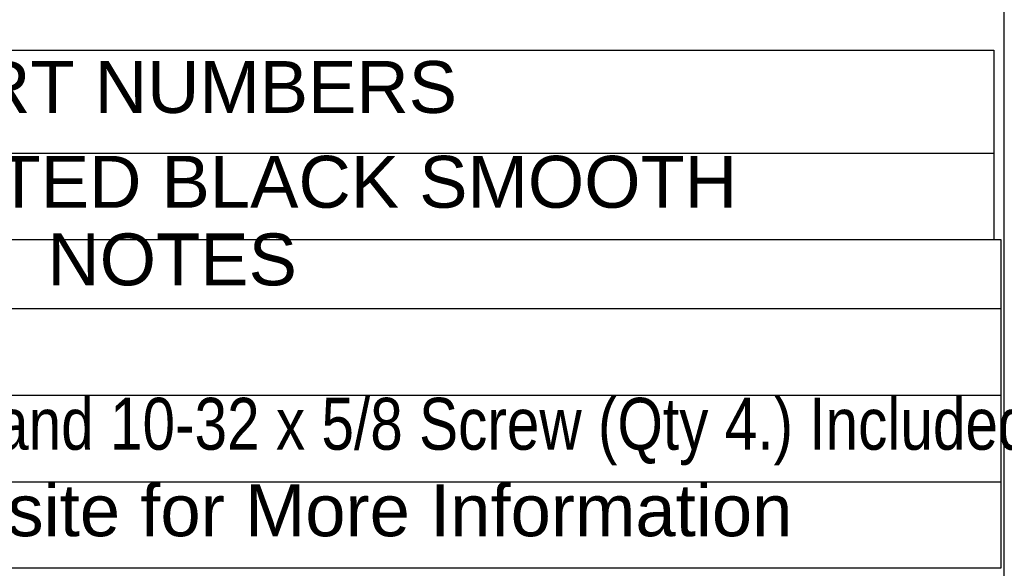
# Model space of a CAD drawing. Header units: inches. Extents: x 0 to 36.4, y -0.1 to 27.2.
# Tile 8 of 10: x 30.7 to 36.4, y 5.7 to 8.9. Entities that reach past the tile are written whole.
import ezdxf
from ezdxf.enums import TextEntityAlignment as Align

# ---------------------------------------------------------------- set-up
doc = ezdxf.new("R2010")
doc.units = ezdxf.units.IN
doc.header["$MEASUREMENT"] = 0
doc.layers.add('Default', color=7, linetype='Continuous')
doc.styles.add('SEACAD_Arial', font='arial.ttf')

# ---------------------------------------------------------------- blocks, each defined once
blk = doc.blocks.new('SE')
at = {"color": 7, "linetype": 'Continuous'}
blk.add_line((26.7643, 8.1001), (36.3064, 8.1001), dxfattribs=at)
blk.add_lwpolyline([(26.7643, 7.6001), (26.7643, 8.6959), (36.3064, 8.6959), (36.3064, 7.6001), (26.7643, 7.6001)], dxfattribs=at)
at = {"color": 7, "linetype": 'Continuous', "style": 'SEACAD_Arial'}
for s, p in [('PART NUMBERS', (29.872, 8.6328)), ('PAINTED BLACK SMOOTH', (29.5595, 8.0849))]:
    blk.add_text(s, height=0.3, dxfattribs=at).set_placement(p, align=Align.TOP_LEFT)
blk = doc.blocks.new('SE1')
at = {"color": 7, "linetype": 'Continuous'}
for p, q in [((26.7643, 7.2017), (36.3474, 7.2017)), ((26.7643, 6.7017), (36.3474, 6.7017)), ((26.7643, 6.2017), (36.3474, 6.2017))]:
    blk.add_line(p, q, dxfattribs=at)
blk.add_lwpolyline([(26.7643, 5.7017), (26.7643, 7.6017), (36.3474, 7.6017), (36.3474, 5.7017), (26.7643, 5.7017)], dxfattribs=at)
at = {"color": 7, "linetype": 'Continuous', "style": 'SEACAD_Arial'}
for s, p in [('NOTES', (30.8316, 7.6364)), ('See Hammond Website for More Information', (26.8273, 6.1864))]:
    blk.add_text(s, height=0.3, dxfattribs=at).set_placement(p, align=Align.TOP_LEFT)
at = {"color": 7, "linetype": 'Continuous', "style": 'SEACAD_Arial', "width": 0.808}
blk.add_text('10-32 Cage Nut (Qty. 4) and 10-32 x 5/8 Screw (Qty 4.) Included', height=0.3, dxfattribs=at).set_placement((26.8273, 6.6864), align=Align.TOP_LEFT)

msp = doc.modelspace()

# ---------------------------------------------------------------- linework, layer by layer
at = {"layer": 'Default', "color": 7, "linetype": 'Continuous'}
msp.add_line((36.3676, 0), (36.3676, 27.177), dxfattribs=at)

# ---------------------------------------------------------------- block references
for name in ['SE', 'SE1']:
    msp.add_blockref(name, (0, 0))

doc.saveas('drawing.dxf')
